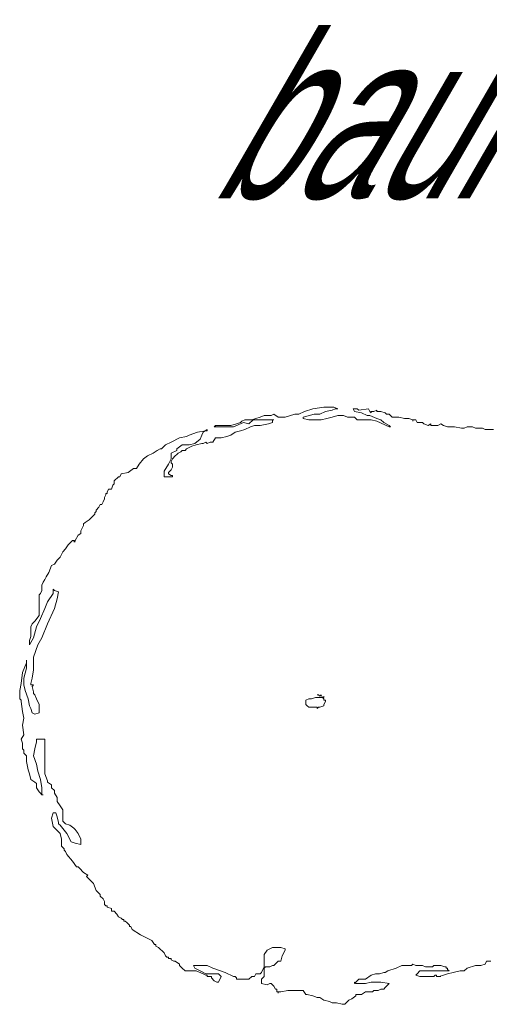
# Model space of a CAD drawing. Extents: x 12.9 to 34.2, y -51.7 to -4.
# Tile 21 of 75: x 31.7 to 32.7, y -35.6 to -33.5. Entities that reach past the tile are written whole.
import ezdxf
from ezdxf.enums import TextEntityAlignment as Align

# ---------------------------------------------------------------- set-up
doc = ezdxf.new("R2010")
doc.units = 0
doc.header["$MEASUREMENT"] = 0
doc.linetypes.add('AUSGEZOGEN', pattern=[0])
doc.layers.add('BLÄTTER', color=64, linetype='CONTINUOUS', lineweight=13)
doc.layers.add('FREIER_TEXT', color=7, linetype='AUSGEZOGEN')

msp = doc.modelspace()

# ---------------------------------------------------------------- linework, layer by layer
at = {"layer": 'BLÄTTER'}
for p, q in [((32.277, -34.3792), (32.26515, -34.3851)), ((32.2947, -34.37325), (32.277, -34.3792)), ((32.31835, -34.3703), (32.2947, -34.37325)), ((32.3095, -34.3851), (32.3213, -34.3792)), ((32.33905, -34.3703), (32.31835, -34.3703)), ((32.3213, -34.3792), (32.3361, -34.3762)), ((32.3361, -34.3762), (32.342, -34.37325)), ((32.34795, -34.37325), (32.33905, -34.3703)), ((32.342, -34.37325), (32.34795, -34.37325)), ((32.38635, -34.37325), (32.38045, -34.37325)), ((32.38045, -34.37325), (32.3834, -34.3792)), ((32.3834, -34.3792), (32.3982, -34.38215)), ((32.3893, -34.37325), (32.38635, -34.37325)), ((32.39225, -34.3762), (32.3893, -34.37325)), ((32.41295, -34.37325), (32.39225, -34.3762)), ((32.3982, -34.38215), (32.41, -34.38805)), ((32.4159, -34.3792), (32.41295, -34.37325)), ((32.4189, -34.38215), (32.4159, -34.3792)), ((32.4248, -34.3792), (32.4189, -34.3792)), ((32.4189, -34.3792), (32.4189, -34.38215)), ((32.4307, -34.3762), (32.4248, -34.3792)), ((32.4307, -34.3792), (32.4307, -34.3762)), ((32.43955, -34.3792), (32.4307, -34.3792)), ((32.44845, -34.38215), (32.43955, -34.3792)), ((32.4514, -34.3851), (32.44845, -34.38215)), ((32.1262, -34.4117), (32.1469, -34.40285)), ((32.141, -34.40285), (32.1321, -34.4058)), ((32.14395, -34.39985), (32.141, -34.40285)), ((32.14985, -34.3969), (32.14395, -34.39985)), ((32.1469, -34.40285), (32.15875, -34.4058)), ((32.15875, -34.3969), (32.14985, -34.3969)), ((32.16465, -34.3969), (32.15875, -34.3969)), ((32.15875, -34.4058), (32.1676, -34.3969)), ((32.1735, -34.39395), (32.16465, -34.3969)), ((32.1676, -34.3969), (32.1824, -34.3969)), ((32.1824, -34.391), (32.1735, -34.39395)), ((32.19125, -34.38805), (32.1824, -34.391)), ((32.1824, -34.3969), (32.1883, -34.3969)), ((32.1883, -34.3969), (32.19715, -34.3969)), ((32.2001, -34.38805), (32.19125, -34.38805)), ((32.19715, -34.3969), (32.20305, -34.3969)), ((32.20605, -34.38805), (32.2001, -34.38805)), ((32.209, -34.40285), (32.2001, -34.4058)), ((32.20305, -34.3969), (32.21195, -34.3969)), ((32.21195, -34.3851), (32.20605, -34.38805)), ((32.21195, -34.3969), (32.209, -34.3969)), ((32.209, -34.3969), (32.209, -34.40285)), ((32.2208, -34.391), (32.21195, -34.3851)), ((32.23265, -34.391), (32.2208, -34.391)), ((32.2356, -34.391), (32.23265, -34.391)), ((32.2563, -34.3851), (32.2356, -34.391)), ((32.26515, -34.3851), (32.2563, -34.3851)), ((32.274, -34.391), (32.29765, -34.3851)), ((32.274, -34.39395), (32.274, -34.391)), ((32.28585, -34.3969), (32.274, -34.39395)), ((32.2888, -34.3969), (32.28585, -34.3969)), ((32.2947, -34.3969), (32.2888, -34.3969)), ((32.31245, -34.3969), (32.2947, -34.3969)), ((32.29765, -34.3851), (32.3095, -34.3851)), ((32.3243, -34.39395), (32.31245, -34.3969)), ((32.3361, -34.391), (32.3243, -34.39395)), ((32.34795, -34.38805), (32.3361, -34.391)), ((32.35975, -34.38805), (32.34795, -34.38805)), ((32.3686, -34.391), (32.35975, -34.38805)), ((32.3716, -34.391), (32.3686, -34.391)), ((32.3834, -34.391), (32.3716, -34.391)), ((32.3893, -34.3969), (32.3834, -34.391)), ((32.40705, -34.3969), (32.3893, -34.3969)), ((32.4189, -34.3969), (32.40705, -34.3969)), ((32.41, -34.38805), (32.4159, -34.38805)), ((32.4159, -34.38805), (32.4307, -34.39395)), ((32.4307, -34.39985), (32.4189, -34.3969)), ((32.4307, -34.39395), (32.43955, -34.3969)), ((32.4573, -34.4117), (32.4307, -34.39985)), ((32.43955, -34.3969), (32.4455, -34.40285)), ((32.4455, -34.40285), (32.4573, -34.40875)), ((32.45435, -34.3851), (32.4514, -34.3851)), ((32.4573, -34.3851), (32.45435, -34.3851)), ((32.4632, -34.391), (32.4573, -34.3851)), ((32.46915, -34.391), (32.4632, -34.391)), ((32.478, -34.391), (32.46915, -34.391)), ((32.48985, -34.39395), (32.478, -34.391)), ((32.4928, -34.39395), (32.48985, -34.39395)), ((32.4987, -34.39395), (32.4928, -34.39395)), ((32.50755, -34.3969), (32.4987, -34.39395)), ((32.5135, -34.3969), (32.50755, -34.3969)), ((32.50755, -34.3969), (32.50755, -34.39985)), ((32.50755, -34.39985), (32.50755, -34.3969)), ((32.51645, -34.40285), (32.5135, -34.3969)), ((32.52235, -34.40285), (32.51645, -34.40285)), ((32.52825, -34.40285), (32.52235, -34.40285)), ((32.5312, -34.4058), (32.52825, -34.40285)), ((32.04935, -34.4235), (32.0316, -34.42945)), ((32.0671, -34.42055), (32.04935, -34.4235)), ((32.0582, -34.42945), (32.06115, -34.4235)), ((32.06115, -34.4235), (32.07005, -34.4176)), ((32.07005, -34.42055), (32.0671, -34.42055)), ((32.07005, -34.4176), (32.07005, -34.42055)), ((32.0878, -34.40875), (32.0848, -34.4117)), ((32.0848, -34.4117), (32.0878, -34.4117)), ((32.09075, -34.40875), (32.0878, -34.40875)), ((32.0878, -34.4117), (32.0878, -34.40875)), ((32.0878, -34.40875), (32.0878, -34.4117)), ((32.0878, -34.4117), (32.0996, -34.4117)), ((32.0996, -34.40875), (32.09075, -34.40875)), ((32.10845, -34.40875), (32.0996, -34.40875)), ((32.0996, -34.4117), (32.11145, -34.4117)), ((32.1144, -34.40875), (32.10845, -34.40875)), ((32.11145, -34.4117), (32.1262, -34.4117)), ((32.1203, -34.40875), (32.1144, -34.40875)), ((32.1321, -34.4058), (32.1203, -34.40875)), ((32.12915, -34.4235), (32.1203, -34.42945)), ((32.141, -34.42055), (32.12915, -34.4235)), ((32.14985, -34.4176), (32.141, -34.42055)), ((32.1617, -34.4117), (32.14985, -34.4176)), ((32.17055, -34.40875), (32.1617, -34.4117)), ((32.1824, -34.40875), (32.17055, -34.40875)), ((32.2001, -34.4058), (32.1824, -34.40875)), ((32.4573, -34.40875), (32.46025, -34.4117)), ((32.46025, -34.4117), (32.4573, -34.4117)), ((32.5401, -34.40875), (32.5312, -34.4058)), ((32.546, -34.4058), (32.5401, -34.40875)), ((32.546, -34.40875), (32.546, -34.4058)), ((32.5608, -34.40875), (32.546, -34.40875)), ((32.5667, -34.4058), (32.5608, -34.40875)), ((32.5726, -34.40875), (32.5667, -34.4058)), ((32.58145, -34.4117), (32.5726, -34.40875)), ((32.59035, -34.4117), (32.58145, -34.4117)), ((32.59625, -34.4117), (32.59035, -34.4117)), ((32.61105, -34.41465), (32.59625, -34.4117)), ((32.61695, -34.41465), (32.61105, -34.41465)), ((32.62285, -34.4117), (32.61695, -34.41465)), ((32.63175, -34.4117), (32.62285, -34.4117)), ((32.6347, -34.4117), (32.63175, -34.4117)), ((32.6406, -34.41465), (32.6347, -34.4117)), ((32.64945, -34.41465), (32.6406, -34.41465)), ((32.6554, -34.41465), (32.64945, -34.41465)), ((32.6613, -34.4176), (32.6554, -34.41465)), ((32.6672, -34.4176), (32.6613, -34.4176)), ((32.67905, -34.4176), (32.6672, -34.4176)), ((31.9932, -34.4442), (31.98135, -34.45015)), ((32.0109, -34.43535), (31.9932, -34.4442)), ((32.0257, -34.4324), (32.0109, -34.43535)), ((32.0316, -34.42945), (32.0257, -34.4324)), ((32.04345, -34.44715), (32.05525, -34.4383)), ((32.05525, -34.4383), (32.0582, -34.42945)), ((32.0671, -34.4442), (32.06115, -34.44715)), ((32.07005, -34.44715), (32.0671, -34.4442)), ((32.07595, -34.4442), (32.07005, -34.44715)), ((32.08185, -34.4442), (32.07595, -34.4442)), ((32.0878, -34.43535), (32.08185, -34.4442)), ((32.0996, -34.43535), (32.0878, -34.43535)), ((32.11145, -34.4324), (32.0996, -34.43535)), ((32.1203, -34.42945), (32.11145, -34.4324)), ((31.9636, -34.46195), (31.95475, -34.46785)), ((31.96955, -34.459), (31.9636, -34.46195)), ((31.9725, -34.459), (31.96955, -34.459)), ((31.98135, -34.45015), (31.9725, -34.459)), ((31.9932, -34.46785), (32.005, -34.46195)), ((32.005, -34.459), (32.01685, -34.45015)), ((32.005, -34.46195), (32.005, -34.459)), ((32.01385, -34.4649), (32.00795, -34.46785)), ((32.01685, -34.46195), (32.01385, -34.4649)), ((32.01685, -34.45015), (32.0316, -34.45015)), ((32.02275, -34.46195), (32.01685, -34.46195)), ((32.0257, -34.459), (32.02275, -34.46195)), ((32.0316, -34.45605), (32.0257, -34.459)), ((32.0316, -34.45015), (32.04345, -34.44715)), ((32.0375, -34.4531), (32.0316, -34.45605)), ((32.0464, -34.45015), (32.0375, -34.4531)), ((32.0582, -34.44715), (32.0464, -34.45015)), ((32.06115, -34.44715), (32.0582, -34.44715)), ((31.93405, -34.4797), (31.9252, -34.4915)), ((31.9429, -34.4738), (31.93405, -34.4797)), ((31.95475, -34.46785), (31.9429, -34.4738)), ((31.98725, -34.4915), (31.9932, -34.4797)), ((31.9932, -34.4738), (31.9932, -34.46785)), ((31.9932, -34.4797), (31.9932, -34.4738)), ((31.99615, -34.4797), (31.9932, -34.4856)), ((31.9932, -34.4856), (31.9932, -34.48855)), ((32.00205, -34.4738), (31.99615, -34.4797)), ((32.005, -34.4708), (32.00205, -34.4738)), ((32.00795, -34.46785), (32.005, -34.4708)), ((31.91335, -34.5004), (31.90155, -34.50925)), ((31.91925, -34.5004), (31.91335, -34.5004)), ((31.9252, -34.4915), (31.91925, -34.5004)), ((31.9784, -34.5063), (31.98725, -34.4915)), ((31.9784, -34.51515), (31.9784, -34.5063)), ((31.9902, -34.5063), (31.98725, -34.50925)), ((31.9932, -34.50335), (31.9902, -34.5063)), ((31.9932, -34.48855), (31.99615, -34.4915)), ((31.99615, -34.49745), (31.9932, -34.50335)), ((31.99615, -34.4915), (31.99615, -34.49445)), ((31.99615, -34.49445), (31.99615, -34.49745)), ((31.88085, -34.5181), (31.87195, -34.527)), ((31.87195, -34.527), (31.87195, -34.5329)), ((31.8838, -34.5181), (31.88085, -34.5181)), ((31.88675, -34.5122), (31.8838, -34.5181)), ((31.90155, -34.50925), (31.88675, -34.5122)), ((31.9784, -34.5181), (31.9784, -34.51515)), ((31.98135, -34.5181), (31.9784, -34.5181)), ((31.98725, -34.5181), (31.98135, -34.5181)), ((31.98725, -34.50925), (31.98725, -34.5122)), ((31.98725, -34.5122), (31.9932, -34.51515)), ((31.99615, -34.5181), (31.98725, -34.5181)), ((31.9932, -34.51515), (31.99615, -34.51515)), ((31.99615, -34.51515), (31.99615, -34.5181)), ((31.86015, -34.54475), (31.8572, -34.55065)), ((31.8572, -34.55065), (31.8572, -34.5536)), ((31.86605, -34.54475), (31.86015, -34.54475)), ((31.869, -34.53585), (31.86605, -34.54475)), ((31.87195, -34.5329), (31.869, -34.53585)), ((31.8483, -34.57135), (31.84535, -34.57725)), ((31.8513, -34.5654), (31.8483, -34.57135)), ((31.85425, -34.55655), (31.8513, -34.56245)), ((31.8513, -34.56245), (31.8513, -34.5654)), ((31.8572, -34.5536), (31.85425, -34.5536)), ((31.85425, -34.5536), (31.85425, -34.55655)), ((31.83355, -34.592), (31.8306, -34.595)), ((31.83945, -34.58315), (31.83355, -34.58905)), ((31.83355, -34.58905), (31.83355, -34.592)), ((31.8424, -34.57725), (31.83945, -34.58315)), ((31.84535, -34.57725), (31.8424, -34.57725)), ((31.81875, -34.60975), (31.8099, -34.61565)), ((31.8217, -34.6068), (31.81875, -34.60975)), ((31.82765, -34.6009), (31.8217, -34.6068)), ((31.8306, -34.59795), (31.82765, -34.6009)), ((31.8306, -34.595), (31.8306, -34.59795)), ((31.804, -34.6275), (31.801, -34.6334)), ((31.801, -34.6334), (31.801, -34.6393)), ((31.80695, -34.6216), (31.804, -34.6275)), ((31.8099, -34.61565), (31.80695, -34.61865)), ((31.80695, -34.61865), (31.80695, -34.6216)), ((31.7833, -34.6541), (31.7744, -34.66295)), ((31.78625, -34.6541), (31.7833, -34.6541)), ((31.7892, -34.6541), (31.78625, -34.65705)), ((31.7892, -34.65705), (31.78625, -34.6541)), ((31.7951, -34.6423), (31.7892, -34.6541)), ((31.801, -34.6393), (31.7951, -34.6423)), ((31.7685, -34.67185), (31.7626, -34.67775)), ((31.7744, -34.66295), (31.7685, -34.67185)), ((31.78625, -34.65705), (31.7892, -34.65705)), ((31.75075, -34.6955), (31.74485, -34.70435)), ((31.7567, -34.6896), (31.75075, -34.6955)), ((31.7626, -34.67775), (31.7567, -34.6896)), ((31.73895, -34.7073), (31.73305, -34.7221)), ((31.74485, -34.70435), (31.73895, -34.7073)), ((31.72415, -34.7369), (31.7212, -34.7428)), ((31.7271, -34.73095), (31.72415, -34.7369)), ((31.73305, -34.7221), (31.7271, -34.73095)), ((31.7212, -34.7428), (31.71825, -34.7487)), ((31.71825, -34.7487), (31.71825, -34.7546)), ((31.71825, -34.7546), (31.71825, -34.76055)), ((31.7419, -34.76645), (31.7419, -34.75755)), ((31.7419, -34.75755), (31.74485, -34.76055)), ((31.7153, -34.76645), (31.71235, -34.7694)), ((31.71235, -34.7694), (31.71235, -34.77825)), ((31.71235, -34.77825), (31.71235, -34.78715)), ((31.71825, -34.76055), (31.7153, -34.76645)), ((31.73005, -34.78415), (31.7419, -34.76645)), ((31.74485, -34.76055), (31.7537, -34.7635)), ((31.75075, -34.77825), (31.74485, -34.79895)), ((31.7537, -34.7635), (31.75075, -34.77825)), ((31.71235, -34.78715), (31.71235, -34.796)), ((31.71235, -34.796), (31.71235, -34.8019)), ((31.71235, -34.8019), (31.71235, -34.80485)), ((31.7153, -34.81965), (31.72415, -34.79895)), ((31.72415, -34.79895), (31.73005, -34.78415)), ((31.74485, -34.79895), (31.73005, -34.83145)), ((31.71235, -34.81375), (31.70345, -34.82555)), ((31.7064, -34.8374), (31.7153, -34.81965)), ((31.71235, -34.80485), (31.71235, -34.81375)), ((31.69755, -34.83145), (31.6946, -34.8374)), ((31.6946, -34.8374), (31.6946, -34.84035)), ((31.6946, -34.84035), (31.6946, -34.8492)), ((31.70345, -34.82555), (31.69755, -34.83145)), ((31.7005, -34.86105), (31.7064, -34.8374)), ((31.73005, -34.83145), (31.71825, -34.86105)), ((31.6946, -34.8581), (31.69165, -34.86695)), ((31.69165, -34.8758), (31.7005, -34.86105)), ((31.6946, -34.8492), (31.6946, -34.85215)), ((31.6946, -34.85215), (31.6946, -34.8551)), ((31.6946, -34.8551), (31.6946, -34.8581)), ((31.71825, -34.86105), (31.7094, -34.8758)), ((31.69165, -34.86695), (31.69165, -34.87285)), ((31.69165, -34.87285), (31.69165, -34.8758)), ((31.7094, -34.8758), (31.7005, -34.9024)), ((31.7005, -34.9024), (31.7005, -34.91425)), ((31.68575, -34.91425), (31.67685, -34.93495)), ((31.6798, -34.94675), (31.68575, -34.92605)), ((31.68575, -34.9113), (31.68575, -34.90835)), ((31.68575, -34.90835), (31.68575, -34.91425)), ((31.68575, -34.9172), (31.68575, -34.9113)), ((31.68575, -34.92605), (31.68575, -34.9172)), ((31.7005, -34.91425), (31.7005, -34.92015)), ((31.7005, -34.92015), (31.7005, -34.92905)), ((31.67685, -34.93495), (31.6739, -34.9586)), ((31.6798, -34.96155), (31.6798, -34.94675)), ((31.69755, -34.94675), (31.6946, -34.9586)), ((31.7005, -34.92905), (31.69755, -34.94675)), ((31.6739, -34.9586), (31.67095, -34.97335)), ((31.68275, -34.97335), (31.6798, -34.96155)), ((31.6946, -34.9586), (31.6946, -34.96155)), ((31.6946, -34.96155), (31.7005, -34.96155)), ((31.7005, -34.96155), (31.69755, -34.9645)), ((31.69755, -34.9645), (31.7005, -34.97635)), ((31.67095, -34.97335), (31.67095, -34.98815)), ((31.67095, -34.98815), (31.67095, -34.9911)), ((31.67095, -34.9911), (31.6739, -34.99405)), ((31.6887, -34.9911), (31.68275, -34.97335)), ((31.69165, -35.0059), (31.6887, -34.9911)), ((31.7005, -34.97635), (31.7005, -34.9793)), ((31.7005, -34.9793), (31.70345, -34.98225)), ((31.70345, -34.98225), (31.7064, -34.9911)), ((31.7064, -34.9911), (31.71235, -35.00295)), ((32.28585, -34.9911), (32.27995, -34.99405)), ((32.29175, -34.9911), (32.28585, -34.9911)), ((32.30065, -34.98815), (32.29175, -34.9911)), ((32.3095, -34.98815), (32.30065, -34.98815)), ((32.30655, -34.98225), (32.3036, -34.98225)), ((32.3095, -34.9852), (32.30655, -34.98225)), ((32.31245, -34.98225), (32.3095, -34.9852)), ((32.31835, -34.98815), (32.3095, -34.98815)), ((32.3154, -34.98815), (32.31245, -34.98225)), ((32.31835, -34.9911), (32.3154, -34.98815)), ((32.31835, -34.9852), (32.31835, -34.98815)), ((32.31835, -34.99405), (32.31835, -34.9911)), ((31.6739, -34.99405), (31.6739, -34.997)), ((31.6739, -34.997), (31.67685, -35.0177)), ((31.6946, -35.0118), (31.69165, -35.0059)), ((31.69755, -35.02065), (31.6946, -35.0118)), ((31.71235, -35.00295), (31.71235, -35.00885)), ((31.71235, -35.00885), (31.71235, -35.01475)), ((32.27995, -34.99405), (32.27995, -34.997)), ((32.27995, -34.997), (32.27995, -35)), ((32.27995, -35), (32.27995, -35.00295)), ((32.27995, -35.00295), (32.2829, -35.0059)), ((32.2829, -35.0059), (32.28585, -35.00885)), ((32.28585, -35.00885), (32.29175, -35.00885)), ((32.29175, -35.00885), (32.3036, -35.00885)), ((32.3036, -35.00885), (32.3036, -35.0118)), ((32.3036, -35.0118), (32.30655, -35.00885)), ((32.30655, -35.00885), (32.3095, -35.00885)), ((32.3095, -35.00885), (32.31835, -35.0059)), ((32.3213, -34.99405), (32.31835, -34.99405)), ((32.31835, -35.00295), (32.3213, -34.997)), ((32.31835, -35.0059), (32.31835, -35.00295)), ((32.3213, -34.997), (32.3213, -34.99405)), ((31.67685, -35.0177), (31.6798, -35.0325)), ((31.6798, -35.0325), (31.67685, -35.04725)), ((31.70345, -35.0236), (31.69755, -35.02065)), ((31.71235, -35.02065), (31.70345, -35.0236)), ((31.71235, -35.01475), (31.71235, -35.0177)), ((31.71235, -35.0177), (31.71235, -35.02065)), ((31.67685, -35.04725), (31.6798, -35.06795)), ((31.6798, -35.06795), (31.6739, -35.07685)), ((31.6739, -35.07685), (31.67685, -35.0857)), ((31.67685, -35.0857), (31.67685, -35.09755)), ((31.70345, -35.09755), (31.7064, -35.08275)), ((31.7064, -35.08275), (31.7064, -35.07685)), ((31.7064, -35.07685), (31.72415, -35.07685)), ((31.72415, -35.07685), (31.72415, -35.09755)), ((31.67685, -35.09755), (31.6798, -35.1005)), ((31.6798, -35.1005), (31.6798, -35.1064)), ((31.6798, -35.1064), (31.68575, -35.1123)), ((31.68575, -35.1123), (31.68575, -35.12415)), ((31.7005, -35.1123), (31.70345, -35.09755)), ((31.7064, -35.13005), (31.7005, -35.1123)), ((31.72415, -35.09755), (31.72415, -35.1271)), ((31.68575, -35.12415), (31.6887, -35.14185)), ((31.7094, -35.14485), (31.7064, -35.13005)), ((31.72415, -35.1271), (31.72415, -35.15075)), ((31.6887, -35.14185), (31.69165, -35.15075)), ((31.69165, -35.15075), (31.6946, -35.16255)), ((31.7153, -35.16255), (31.7094, -35.14485)), ((31.72415, -35.15075), (31.73005, -35.1655)), ((31.6946, -35.16255), (31.70345, -35.1685)), ((31.70345, -35.1685), (31.7064, -35.17145)), ((31.7064, -35.17145), (31.7064, -35.1803)), ((31.71825, -35.1803), (31.7153, -35.16255)), ((31.73005, -35.1655), (31.73005, -35.1685)), ((31.73005, -35.1685), (31.73895, -35.1744)), ((31.73895, -35.1744), (31.73895, -35.1803)), ((31.7064, -35.1803), (31.71235, -35.18915)), ((31.71235, -35.18915), (31.7153, -35.19215)), ((31.7153, -35.19215), (31.71825, -35.1951)), ((31.71825, -35.1951), (31.71825, -35.1803)), ((31.71825, -35.1951), (31.7212, -35.1951)), ((31.7212, -35.1951), (31.71825, -35.1951)), ((31.73895, -35.1803), (31.74485, -35.1862)), ((31.74485, -35.1862), (31.74485, -35.19215)), ((31.74485, -35.19215), (31.75075, -35.201)), ((31.75075, -35.201), (31.75075, -35.20985)), ((31.75075, -35.20985), (31.7567, -35.21875)), ((31.7567, -35.21875), (31.7626, -35.2276)), ((31.7419, -35.2335), (31.73895, -35.24535)), ((31.7478, -35.2335), (31.7419, -35.2335)), ((31.75075, -35.2424), (31.7478, -35.2335)), ((31.7537, -35.2542), (31.75075, -35.2424)), ((31.7626, -35.2276), (31.7626, -35.23055)), ((31.7626, -35.23055), (31.7626, -35.2335)), ((31.7626, -35.2335), (31.7626, -35.2394)), ((31.7626, -35.2394), (31.7626, -35.24535)), ((31.73895, -35.24535), (31.7419, -35.26305)), ((31.7419, -35.26305), (31.7567, -35.27785)), ((31.7537, -35.25715), (31.7537, -35.2542)), ((31.7567, -35.2601), (31.7537, -35.25715)), ((31.77145, -35.27785), (31.7567, -35.2601)), ((31.7626, -35.24535), (31.7626, -35.2483)), ((31.7626, -35.2483), (31.7626, -35.25125)), ((31.7626, -35.25125), (31.7685, -35.25715)), ((31.7685, -35.25715), (31.77735, -35.2601)), ((31.77735, -35.2601), (31.78625, -35.26605)), ((31.7567, -35.27785), (31.75965, -35.2897)), ((31.78035, -35.2956), (31.77145, -35.27785)), ((31.78625, -35.26605), (31.7892, -35.269)), ((31.7892, -35.269), (31.7951, -35.27785)), ((31.7951, -35.27785), (31.801, -35.2897)), ((31.75965, -35.2897), (31.75965, -35.2956)), ((31.75965, -35.2956), (31.75965, -35.30445)), ((31.75965, -35.30445), (31.76555, -35.31035)), ((31.7892, -35.29855), (31.78035, -35.2956)), ((31.801, -35.3015), (31.7892, -35.29855)), ((31.801, -35.2897), (31.801, -35.2956)), ((31.801, -35.2956), (31.801, -35.3015)), ((31.76555, -35.31035), (31.76555, -35.31335)), ((31.76555, -35.31335), (31.7685, -35.3163)), ((31.7685, -35.3163), (31.77145, -35.3222)), ((31.77145, -35.3222), (31.7833, -35.337)), ((31.7833, -35.337), (31.79215, -35.3488)), ((31.79215, -35.3488), (31.7951, -35.3488)), ((31.7951, -35.3488), (31.79805, -35.35175)), ((31.79805, -35.35175), (31.80695, -35.36065)), ((31.80695, -35.36065), (31.8158, -35.36655)), ((31.8158, -35.36655), (31.81285, -35.3695)), ((31.81285, -35.3695), (31.82765, -35.3843)), ((31.82765, -35.3843), (31.83355, -35.39905)), ((31.83355, -35.39905), (31.83945, -35.40495)), ((31.83945, -35.40495), (31.8424, -35.40795)), ((31.8424, -35.40795), (31.8424, -35.4109)), ((31.8424, -35.4109), (31.8483, -35.4168)), ((31.8483, -35.4168), (31.8513, -35.4227)), ((31.8513, -35.4227), (31.8513, -35.4286)), ((31.8513, -35.4286), (31.85425, -35.4316)), ((31.85425, -35.4316), (31.8572, -35.4316)), ((31.8572, -35.4316), (31.8572, -35.43455)), ((31.8572, -35.43455), (31.86605, -35.4375)), ((31.86605, -35.4375), (31.86605, -35.4434)), ((31.86605, -35.4434), (31.87195, -35.4434)), ((31.87195, -35.4434), (31.8779, -35.4493)), ((31.8779, -35.4493), (31.88085, -35.4552)), ((31.88085, -35.4552), (31.88675, -35.4582)), ((31.88675, -35.4582), (31.8897, -35.46115)), ((31.8897, -35.46115), (31.89265, -35.46115)), ((31.89265, -35.46115), (31.89265, -35.4641)), ((31.89265, -35.4641), (31.8956, -35.4641)), ((31.8956, -35.4641), (31.8986, -35.46705)), ((31.8986, -35.46705), (31.9045, -35.47295)), ((31.9045, -35.47295), (31.9045, -35.4759)), ((31.9045, -35.4759), (31.90745, -35.4759)), ((31.90745, -35.4759), (31.9104, -35.48185)), ((31.9104, -35.48185), (31.92815, -35.49365)), ((31.92815, -35.49365), (31.9518, -35.5055)), ((31.9518, -35.5055), (31.9577, -35.51435)), ((31.9577, -35.51435), (31.96065, -35.51435)), ((31.96065, -35.51435), (31.96065, -35.5173)), ((31.96065, -35.5173), (31.96655, -35.52025)), ((31.96655, -35.52025), (31.9784, -35.5321)), ((31.9784, -35.5321), (31.98135, -35.538)), ((32.19125, -35.53505), (32.19715, -35.52615)), ((32.19125, -35.5439), (32.19125, -35.53505)), ((32.19715, -35.52615), (32.209, -35.52025)), ((32.209, -35.52025), (32.21195, -35.52025)), ((32.21195, -35.52025), (32.2149, -35.52025)), ((32.2149, -35.52025), (32.2267, -35.52025)), ((32.2267, -35.52025), (32.2356, -35.5232)), ((32.2356, -35.52615), (32.2297, -35.538)), ((32.2356, -35.5232), (32.2356, -35.52615)), ((31.98135, -35.538), (31.9843, -35.54095)), ((31.9843, -35.54095), (31.98725, -35.54095)), ((31.98725, -35.54095), (31.98725, -35.5439)), ((31.98725, -35.5439), (31.9932, -35.5439)), ((31.9932, -35.5439), (31.9932, -35.54685)), ((31.9932, -35.54685), (31.9991, -35.5498)), ((31.9991, -35.5498), (32.00205, -35.5498)), ((32.00205, -35.5498), (32.0109, -35.55575)), ((32.0109, -35.55575), (32.0109, -35.5587)), ((32.19125, -35.56165), (32.19125, -35.5439)), ((32.2208, -35.5498), (32.21195, -35.5587)), ((32.2267, -35.5498), (32.2208, -35.5498)), ((32.2297, -35.538), (32.2267, -35.5498)), ((32.5046, -35.5587), (32.50755, -35.55575)), ((32.50755, -35.55575), (32.5135, -35.5587)), ((32.6524, -35.5587), (32.6613, -35.55575)), ((32.6613, -35.55575), (32.66425, -35.5498)), ((32.66425, -35.5498), (32.6672, -35.5498)), ((32.6672, -35.5498), (32.6731, -35.5498)), ((32.0109, -35.5587), (32.01385, -35.56165)), ((32.01385, -35.56165), (32.01685, -35.5646)), ((32.01685, -35.5646), (32.02275, -35.5705)), ((32.02275, -35.5705), (32.0257, -35.5705)), ((32.0257, -35.5705), (32.02865, -35.5705)), ((32.02865, -35.5705), (32.0316, -35.5705)), ((32.0316, -35.5705), (32.0375, -35.5705)), ((32.0375, -35.5705), (32.0464, -35.5705)), ((32.04345, -35.5646), (32.0405, -35.5587)), ((32.0405, -35.5587), (32.05525, -35.5587)), ((32.05525, -35.5705), (32.04345, -35.5646)), ((32.0464, -35.5705), (32.06115, -35.57645)), ((32.05525, -35.5587), (32.07005, -35.5587)), ((32.0671, -35.57645), (32.05525, -35.5705)), ((32.06115, -35.57645), (32.0671, -35.5794)), ((32.07595, -35.57645), (32.0671, -35.57645)), ((32.07005, -35.5587), (32.08185, -35.5646)), ((32.0937, -35.57645), (32.07595, -35.57645)), ((32.08185, -35.5646), (32.10845, -35.57345)), ((32.0996, -35.58235), (32.0937, -35.57645)), ((32.10845, -35.57345), (32.1262, -35.58235)), ((32.17055, -35.58235), (32.1735, -35.57645)), ((32.1735, -35.57645), (32.17645, -35.57645)), ((32.17645, -35.57645), (32.1824, -35.57645)), ((32.1824, -35.57645), (32.18535, -35.57345)), ((32.18535, -35.57345), (32.19125, -35.56165)), ((32.1942, -35.56165), (32.19125, -35.5646)), ((32.19125, -35.5646), (32.19125, -35.5705)), ((32.19125, -35.5705), (32.19125, -35.57345)), ((32.19125, -35.57345), (32.19125, -35.57645)), ((32.19125, -35.57645), (32.19125, -35.5794)), ((32.20305, -35.56165), (32.1942, -35.56165)), ((32.209, -35.5587), (32.20305, -35.56165)), ((32.21195, -35.5587), (32.209, -35.5587)), ((32.4189, -35.5794), (32.42775, -35.57645)), ((32.42775, -35.57645), (32.4366, -35.57645)), ((32.4366, -35.57645), (32.4455, -35.57345)), ((32.4455, -35.57345), (32.44845, -35.57345)), ((32.44845, -35.57345), (32.45435, -35.5705)), ((32.45435, -35.5705), (32.4721, -35.5646)), ((32.4721, -35.5646), (32.4839, -35.5587)), ((32.4839, -35.5587), (32.4987, -35.5587)), ((32.4987, -35.5587), (32.5046, -35.5587)), ((32.5135, -35.5587), (32.5253, -35.5587)), ((32.51645, -35.57645), (32.5135, -35.5794)), ((32.52235, -35.5705), (32.51645, -35.57645)), ((32.53415, -35.5705), (32.52235, -35.5705)), ((32.5253, -35.5587), (32.52825, -35.5587)), ((32.52825, -35.5587), (32.53415, -35.56165)), ((32.53415, -35.56165), (32.53715, -35.56165)), ((32.54895, -35.5705), (32.53415, -35.5705)), ((32.53715, -35.56165), (32.5401, -35.56165)), ((32.5401, -35.56165), (32.546, -35.56165)), ((32.546, -35.56165), (32.54895, -35.56165)), ((32.54895, -35.56165), (32.5519, -35.5587)), ((32.56375, -35.5705), (32.54895, -35.5705)), ((32.5519, -35.5587), (32.5667, -35.5587)), ((32.58145, -35.5705), (32.56375, -35.5705)), ((32.5667, -35.5587), (32.57555, -35.56165)), ((32.5726, -35.5794), (32.58145, -35.57645)), ((32.57555, -35.56165), (32.5785, -35.56165)), ((32.5785, -35.56165), (32.5785, -35.5646)), ((32.5785, -35.5646), (32.58145, -35.5646)), ((32.58145, -35.5646), (32.58145, -35.56755)), ((32.58145, -35.56755), (32.58445, -35.5705)), ((32.58445, -35.5705), (32.58145, -35.5705)), ((32.58145, -35.57645), (32.5933, -35.57345)), ((32.5933, -35.57345), (32.6081, -35.5705)), ((32.6081, -35.5705), (32.61695, -35.5705)), ((32.61695, -35.5705), (32.62285, -35.5646)), ((32.62285, -35.5646), (32.6406, -35.5587)), ((32.6406, -35.5587), (32.64355, -35.5587)), ((32.64355, -35.5587), (32.6524, -35.5587)), ((32.0671, -35.5794), (32.07005, -35.5794)), ((32.07005, -35.5794), (32.07005, -35.58235)), ((32.07005, -35.58235), (32.07595, -35.58235)), ((32.07595, -35.58235), (32.0789, -35.58235)), ((32.0789, -35.58235), (32.0789, -35.5853)), ((32.0789, -35.5853), (32.0848, -35.5912)), ((32.0848, -35.5912), (32.09075, -35.59415)), ((32.09075, -35.59415), (32.0937, -35.59415)), ((32.0937, -35.59415), (32.0996, -35.58235)), ((32.1262, -35.58235), (32.12915, -35.58235)), ((32.12915, -35.58235), (32.1321, -35.5853)), ((32.1321, -35.5853), (32.1321, -35.58825)), ((32.1321, -35.58825), (32.1351, -35.58825)), ((32.1351, -35.58825), (32.14395, -35.58825)), ((32.14395, -35.58825), (32.15575, -35.58825)), ((32.15575, -35.58825), (32.15875, -35.58825)), ((32.15875, -35.58825), (32.16465, -35.58235)), ((32.16465, -35.58235), (32.17055, -35.58235)), ((32.19125, -35.58235), (32.18535, -35.58825)), ((32.18535, -35.58825), (32.18535, -35.5912)), ((32.18535, -35.5912), (32.18535, -35.5971)), ((32.18535, -35.5971), (32.19715, -35.6001)), ((32.19125, -35.5794), (32.19125, -35.58235)), ((32.19715, -35.6001), (32.20305, -35.5971)), ((32.20305, -35.5971), (32.20605, -35.5971)), ((32.20605, -35.5971), (32.21195, -35.60305)), ((32.3834, -35.5971), (32.39225, -35.58825)), ((32.38635, -35.5971), (32.3834, -35.59415)), ((32.3834, -35.59415), (32.3834, -35.5971)), ((32.39225, -35.5971), (32.38635, -35.5971)), ((32.39225, -35.58825), (32.40705, -35.58825)), ((32.40705, -35.5971), (32.39225, -35.5971)), ((32.40705, -35.58825), (32.4189, -35.5794)), ((32.4189, -35.59415), (32.40705, -35.5971)), ((32.43955, -35.59415), (32.4189, -35.59415)), ((32.4573, -35.5971), (32.43955, -35.59415)), ((32.45435, -35.6001), (32.4573, -35.5971)), ((32.5135, -35.5794), (32.52235, -35.58235)), ((32.52235, -35.58235), (32.5401, -35.58235)), ((32.5401, -35.58235), (32.5519, -35.58235)), ((32.5519, -35.58235), (32.55485, -35.5794)), ((32.55485, -35.5794), (32.5578, -35.5794)), ((32.5578, -35.5794), (32.5578, -35.58235)), ((32.5578, -35.58235), (32.56375, -35.58235)), ((32.56375, -35.58235), (32.5726, -35.5794)), ((32.56375, -35.58235), (32.5667, -35.58235)), ((32.5667, -35.58235), (32.56375, -35.58235)), ((32.56375, -35.58235), (32.5667, -35.58235)), ((32.5667, -35.58235), (32.56375, -35.58235)), ((32.21195, -35.60305), (32.2149, -35.60895)), ((32.2149, -35.60895), (32.21785, -35.60895)), ((32.21785, -35.60895), (32.21785, -35.6119)), ((32.21785, -35.6119), (32.21785, -35.61485)), ((32.21785, -35.61485), (32.2208, -35.61485)), ((32.2208, -35.61485), (32.2208, -35.6178)), ((32.2208, -35.6178), (32.2208, -35.61485)), ((32.2208, -35.61485), (32.2267, -35.61485)), ((32.2267, -35.61485), (32.2415, -35.6119)), ((32.2415, -35.6119), (32.2474, -35.6119)), ((32.2474, -35.6119), (32.2563, -35.6119)), ((32.2563, -35.6119), (32.2622, -35.6119)), ((32.2622, -35.6119), (32.2681, -35.6119)), ((32.2681, -35.6119), (32.274, -35.6119)), ((32.274, -35.6119), (32.27995, -35.62075)), ((32.3982, -35.62075), (32.40705, -35.61485)), ((32.40705, -35.61485), (32.4159, -35.61485)), ((32.4159, -35.61485), (32.4189, -35.61485)), ((32.4189, -35.61485), (32.42185, -35.61485)), ((32.42185, -35.61485), (32.4248, -35.6119)), ((32.4248, -35.6119), (32.43365, -35.6119)), ((32.43365, -35.6119), (32.43955, -35.60895)), ((32.43955, -35.60895), (32.4455, -35.60895)), ((32.4455, -35.60895), (32.44845, -35.606)), ((32.44845, -35.606), (32.45435, -35.6001)), ((32.27995, -35.62075), (32.2829, -35.62075)), ((32.2829, -35.62075), (32.2947, -35.62375)), ((32.2947, -35.62375), (32.3036, -35.6267)), ((32.3036, -35.6267), (32.30655, -35.6267)), ((32.30655, -35.6267), (32.3095, -35.6267)), ((32.3095, -35.6267), (32.31835, -35.6326)), ((32.31835, -35.6326), (32.3302, -35.63555)), ((32.3302, -35.63555), (32.3361, -35.6385)), ((32.3361, -35.6385), (32.34495, -35.6385)), ((32.34495, -35.6385), (32.3568, -35.64145)), ((32.3627, -35.64145), (32.3686, -35.63555)), ((32.3686, -35.63555), (32.3716, -35.6326)), ((32.3716, -35.6326), (32.3775, -35.62965)), ((32.3775, -35.62965), (32.38635, -35.62375)), ((32.38635, -35.62375), (32.38635, -35.62075)), ((32.38635, -35.62075), (32.39225, -35.62075)), ((32.39225, -35.62075), (32.3982, -35.62075)), ((32.3568, -35.64145), (32.3627, -35.64145))]:
    msp.add_line(p, q, dxfattribs=at)

# ---------------------------------------------------------------- texts
at = {"layer": 'FREIER_TEXT', "color": 5, "linetype": 'Continuous', "lineweight": 50, "oblique": 30, "width": 0.65}
msp.add_text('baumkr11', height=0.35, dxfattribs=at).set_placement((32.75, -33.75), align=Align.MIDDLE_CENTER)

doc.saveas('drawing.dxf')
